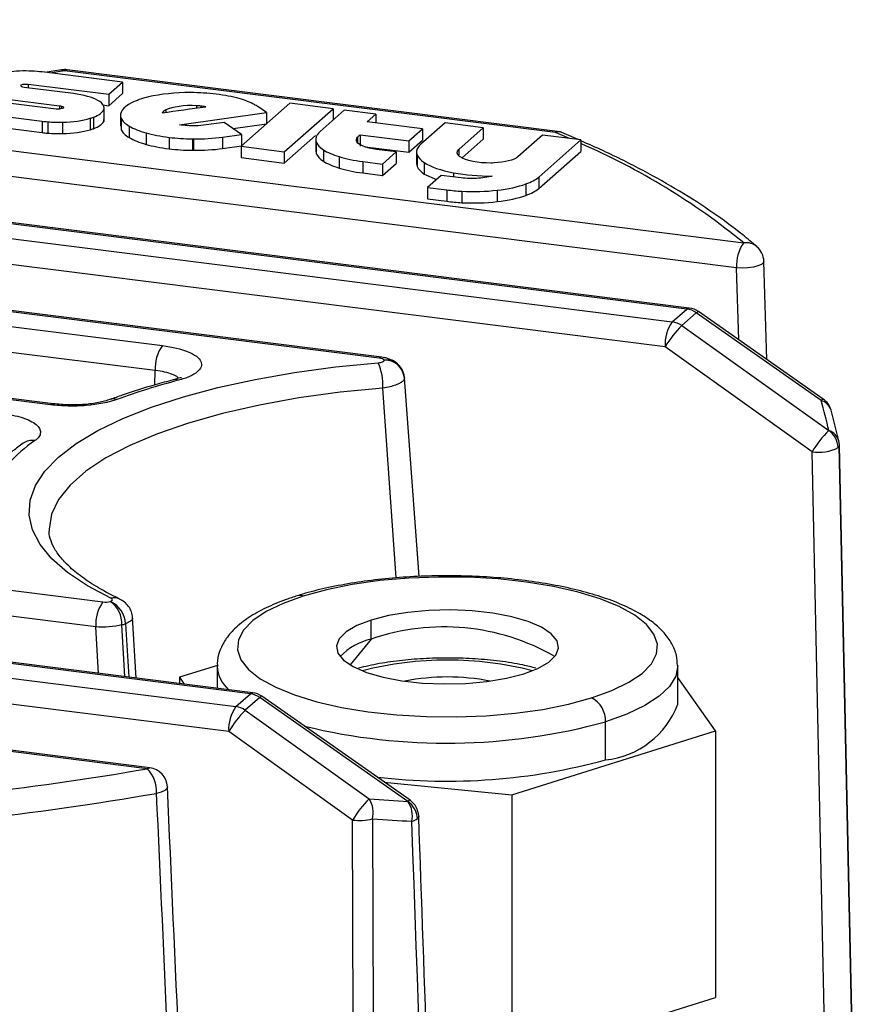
# Paper-space layout '_Dimétrica' of a CAD drawing. Header units: millimetres. Extents: x -46 to 46, y -49 to 62.
# Tile 7 of 7: x 11 to 32, y 37 to 61. Entities that reach past the tile are written whole.
import ezdxf

# ---------------------------------------------------------------- set-up
doc = ezdxf.new("R2010")
doc.units = ezdxf.units.MM

psp = doc.layouts.new('_Dimétrica')

# ---------------------------------------------------------------- linework, layer by layer
at = {"color": 7, "linetype": 'Continuous', "lineweight": 25}
for p, q in [((-14.551, 60.945), (29.315, 55.419)), ((29.138, 54.8), (-14.727, 60.326)), ((13.939, 59.399), (11.947, 59.65)), ((12.431, 59.703), (12.015, 59.641)), ((12.505, 59.68), (12.139, 59.625)), ((24.66, 58.149), (12.505, 59.68)), ((24.768, 58.168), (12.568, 59.705)), ((27.906, 53.781), (-16.743, 59.406)), ((27.968, 53.806), (-16.681, 59.431)), ((12.722, 59.115), (11.506, 59.268)), ((11.599, 59.35), (13.599, 59.098)), ((11.599, 59.35), (11.599, 59.256)), ((13.599, 59.098), (13.939, 59.399)), ((13.939, 59.399), (13.939, 59.116)), ((-17.103, 59.089), (27.546, 53.464)), ((13.599, 58.816), (13.939, 59.116)), ((13.599, 59.098), (13.599, 58.816)), ((12.296, 58.731), (10.302, 58.983)), ((11.146, 58.971), (12.379, 58.815)), ((12.379, 58.815), (12.379, 58.73)), ((12.43, 58.806), (12.43, 58.739)), ((13.455, 58.834), (13.599, 58.816)), ((13.483, 58.477), (13.483, 58.76)), ((15.769, 58.816), (15.769, 58.759)), ((15.875, 58.807), (15.875, 58.774)), ((18.083, 58.876), (16.875, 57.812)), ((17.501, 58.646), (17.288, 58.793)), ((19.149, 58.742), (18.083, 58.876)), ((9.962, 58.683), (11.948, 58.432)), ((13.217, 58.529), (13.217, 58.246)), ((13.472, 58.71), (13.472, 58.427)), ((13.889, 58.589), (13.889, 58.306)), ((15.014, 58.711), (15.014, 58.654)), ((15.345, 58.343), (17.501, 58.646)), ((17.501, 58.646), (17.501, 58.363)), ((17.941, 57.677), (19.149, 58.742)), ((19.429, 58.707), (18.827, 58.175)), ((19.149, 58.742), (19.149, 58.459)), ((20.212, 58.608), (19.429, 58.707)), ((19.995, 58.417), (20.212, 58.608)), ((20.212, 58.608), (20.212, 58.39)), ((27.37, 52.845), (-17.28, 58.47)), ((9.962, 58.4), (11.948, 58.15)), ((11.948, 58.432), (11.948, 58.15)), ((12.086, 58.418), (12.086, 58.135)), ((12.454, 58.407), (12.454, 58.124)), ((13.14, 58.504), (13.14, 58.221)), ((13.472, 58.427), (13.472, 58.477)), ((13.906, 58.5), (13.906, 58.218)), ((14.107, 58.308), (14.107, 58.025)), ((16.457, 58.401), (16.007, 58.338)), ((16.886, 58.104), (16.457, 58.401)), ((16.679, 58.248), (17.501, 58.363)), ((21.366, 58.244), (19.995, 58.417)), ((21.924, 58.39), (21.321, 57.859)), ((22.87, 58.271), (21.924, 58.39)), ((22.261, 57.733), (22.87, 58.271)), ((22.87, 58.271), (22.87, 57.988)), ((14.52, 58.141), (14.52, 57.858)), ((15.09, 58.032), (15.09, 57.749)), ((16.415, 58.038), (16.886, 58.104)), ((16.415, 58.038), (16.415, 57.755)), ((16.886, 58.104), (16.886, 57.821)), ((17.941, 57.394), (18.714, 58.076)), ((19.755, 58.038), (19.755, 57.91)), ((19.819, 58.096), (21.026, 57.944)), ((19.819, 58.096), (19.819, 57.813)), ((21.026, 57.944), (21.366, 58.244)), ((21.366, 58.244), (21.366, 57.961)), ((24.337, 58.086), (23.727, 57.549)), ((25.284, 57.967), (24.337, 58.086)), ((25, 58.003), (24.66, 58.149)), ((25.215, 57.975), (24.81, 58.155)), ((15.67, 57.994), (15.692, 57.994)), ((15.67, 57.994), (15.67, 57.711)), ((15.692, 57.994), (15.692, 57.711)), ((16.415, 57.755), (16.886, 57.821)), ((16.875, 57.812), (16.875, 57.529)), ((16.875, 57.812), (17.941, 57.677)), ((18.722, 57.986), (18.722, 57.703)), ((18.736, 57.91), (18.736, 57.627)), ((19.942, 57.798), (21.026, 57.661)), ((21.026, 57.661), (21.366, 57.961)), ((21.026, 57.944), (21.026, 57.661)), ((22.347, 57.526), (22.87, 57.988)), ((24.24, 57.046), (25.284, 57.967)), ((25.284, 57.967), (25.284, 57.684)), ((15.67, 57.711), (15.692, 57.711)), ((17.941, 57.677), (17.941, 57.394)), ((18.723, 57.703), (18.736, 57.627)), ((18.912, 57.723), (18.912, 57.441)), ((19.3, 57.554), (19.3, 57.271)), ((20.715, 57.671), (20.226, 57.732)), ((20.375, 57.371), (20.715, 57.671)), ((20.715, 57.671), (20.715, 57.388)), ((21.216, 57.669), (21.216, 57.386)), ((21.23, 57.594), (21.23, 57.311)), ((22.261, 57.733), (22.261, 57.587)), ((22.293, 57.547), (22.278, 57.558)), ((24.24, 56.763), (25.284, 57.684)), ((20.294, 52.562), (-18.904, 57.501)), ((20.356, 52.587), (-18.841, 57.525)), ((16.875, 57.529), (17.941, 57.394)), ((19.884, 57.433), (20.375, 57.371)), ((19.884, 57.433), (19.884, 57.15)), ((20.375, 57.088), (20.715, 57.388)), ((20.375, 57.371), (20.375, 57.088)), ((21.217, 57.386), (21.23, 57.311)), ((21.406, 57.407), (21.406, 57.124)), ((-19.264, 57.184), (14.925, 52.876)), ((19.884, 57.15), (20.375, 57.088)), ((21.406, 57.124), (21.711, 56.987)), ((21.829, 57.091), (21.489, 56.791)), ((22.325, 57.028), (21.829, 57.091)), ((22.134, 57.154), (22.134, 57.052)), ((23.924, 56.877), (23.924, 56.594)), ((24.24, 57.046), (24.24, 56.763)), ((14.748, 52.257), (-19.44, 56.565)), ((21.489, 56.791), (21.966, 56.731)), ((21.489, 56.791), (21.489, 56.508)), ((21.966, 56.731), (21.966, 56.448)), ((22.338, 56.697), (22.338, 56.414)), ((23.213, 56.723), (23.213, 56.44)), ((21.489, 56.508), (21.966, 56.448)), ((12.157, 51.41), (-21.064, 55.595)), ((12.22, 51.434), (-21.002, 55.62)), ((29.889, 52.528), (29.814, 54.955)), ((29.194, 53.017), (29.138, 54.8)), ((27.546, 53.464), (27.906, 53.781)), ((28.14, 53.688), (27.78, 53.371)), ((31.231, 51.519), (28.14, 53.688)), ((31.285, 51.549), (28.193, 53.719)), ((27.78, 53.371), (31.42, 50.773)), ((31.009, 50.246), (27.37, 52.845)), ((14.735, 51.901), (14.748, 52.257)), ((21.281, 47.156), (20.917, 52.079)), ((20.716, 47.121), (20.384, 51.825)), ((-25.745, 51.467), (13.453, 46.529)), ((31.671, 50.514), (31.478, 51.278)), ((13.276, 45.91), (-25.922, 50.848)), ((31.674, 50.502), (31.671, 50.514)), ((31.361, 34.013), (31.009, 50.246)), ((32.049, 33.297), (31.68, 50.381)), ((31.682, 50.392), (32.053, 33.279)), ((17.103, 44.254), (-27.546, 49.879)), ((17.165, 44.278), (-27.484, 49.904)), ((-27.906, 49.562), (16.743, 43.936)), ((16.567, 43.317), (-28.083, 48.943)), ((21.284, 47.156), (21.225, 47.95)), ((14.613, 42.422), (-21.489, 46.971)), ((14.551, 42.397), (-21.489, 46.938)), ((14.276, 44.642), (14.188, 46.139)), ((20.095, 45.609), (20.095, 46.08)), ((13.347, 44.759), (13.276, 45.91)), ((13.993, 44.678), (13.924, 45.96)), ((14.009, 45.987), (14.094, 44.665)), ((20.095, 45.609), (19.572, 44.972)), ((16.288, 44.958), (15.345, 44.662)), ((16.282, 44.942), (16.282, 44.39)), ((27.682, 43.999), (27.682, 44.942)), ((15.345, 44.662), (15.466, 44.492)), ((15.345, 44.662), (15.345, 44.508)), ((28.619, 43.336), (27.682, 44.655)), ((16.743, 43.936), (17.103, 44.254)), ((17.337, 44.161), (16.977, 43.844)), ((21.004, 41.587), (17.337, 44.161)), ((21.057, 41.618), (17.39, 44.191)), ((16.977, 43.844), (20.045, 41.653)), ((25.893, 42.617), (25.893, 43.56)), ((19.635, 41.127), (16.567, 43.317)), ((23.579, 41.752), (28.619, 43.336)), ((28.619, 43.336), (28.619, 36.737)), ((20.416, 42.068), (23.579, 41.752)), ((23.579, 41.752), (23.579, 35.152)), ((23.579, 35.152), (28.619, 36.737))]:
    psp.add_line(p, q, dxfattribs=at)
at = {"color": 7, "linetype": 'Continuous', "lineweight": 25, "flags": 128}
for points in [[(12.431, 59.703), (12.466, 59.701), (12.505, 59.68)], [(12.568, 59.705), (12.539, 59.702), (12.505, 59.68)], [(29.815, 54.963), (29.804, 54.93), (29.755, 54.887), (29.669, 54.85), (29.555, 54.82), (29.421, 54.801), (29.278, 54.794), (29.138, 54.8)], [(27.906, 53.781), (27.94, 53.802), (27.968, 53.806)], [(28.14, 53.688), (28.169, 53.712), (28.188, 53.72), (28.193, 53.719)], [(13.653, 46.619), (13.07, 46.929), (12.58, 47.257), (12.188, 47.599), (11.896, 47.953), (11.709, 48.313), (11.627, 48.679), (11.651, 49.045), (11.782, 49.408), (12.017, 49.766), (12.355, 50.115), (12.793, 50.451), (13.326, 50.771), (13.95, 51.072), (14.658, 51.352), (15.445, 51.608), (16.301, 51.838), (17.221, 52.038), (18.194, 52.208), (19.212, 52.346), (20.265, 52.45)], [(20.357, 52.587), (20.328, 52.584), (20.294, 52.562)], [(20.384, 51.825), (19.325, 51.719), (18.304, 51.578), (17.332, 51.403), (16.417, 51.196), (15.571, 50.958), (14.802, 50.694), (14.118, 50.404), (13.526, 50.093), (13.032, 49.763), (12.641, 49.419), (12.357, 49.062), (12.184, 48.698), (12.123, 48.33), (12.123, 48.292)], [(31.231, 51.519), (31.26, 51.542), (31.28, 51.55), (31.285, 51.549)], [(12.221, 51.434), (12.192, 51.431), (12.157, 51.41)], [(25.55, 44.152), (26.052, 44.335), (26.471, 44.539), (26.799, 44.76), (27.029, 44.996), (27.156, 45.239), (27.178, 45.486), (27.094, 45.732), (26.905, 45.971), (26.617, 46.199), (26.234, 46.411), (25.765, 46.603), (25.219, 46.77), (24.607, 46.91), (23.941, 47.019), (23.236, 47.096), (22.505, 47.138), (21.763, 47.145), (21.026, 47.117), (20.308, 47.055), (19.625, 46.958), (18.989, 46.831), (18.414, 46.674)], [(18.414, 46.674), (17.912, 46.492), (17.493, 46.288), (17.165, 46.066), (16.936, 45.831), (16.809, 45.588), (16.787, 45.34), (16.871, 45.095), (17.059, 44.855), (17.347, 44.628), (17.73, 44.416), (18.199, 44.224), (18.746, 44.057), (19.358, 43.917), (20.023, 43.808), (20.729, 43.731), (21.46, 43.689), (22.201, 43.682), (22.938, 43.71), (23.656, 43.772), (24.34, 43.868), (24.975, 43.996), (25.55, 44.152)], [(23.869, 44.747), (24.223, 44.882), (24.491, 45.038), (24.663, 45.208), (24.731, 45.387), (24.694, 45.566), (24.553, 45.739), (24.313, 45.9), (23.983, 46.042), (23.576, 46.16), (23.109, 46.25), (22.597, 46.307), (22.063, 46.33), (21.525, 46.317), (21.005, 46.27), (20.522, 46.19), (20.095, 46.08)], [(20.095, 46.08), (19.741, 45.945), (19.473, 45.789), (19.302, 45.618), (19.233, 45.44), (19.271, 45.261), (19.412, 45.088), (19.652, 44.927), (19.982, 44.784), (20.388, 44.666), (20.856, 44.577), (21.367, 44.52), (21.902, 44.497), (22.44, 44.51), (22.96, 44.557), (23.442, 44.637), (23.869, 44.747)], [(27.682, 44.95), (27.633, 44.693), (27.478, 44.438), (27.221, 44.194), (26.867, 43.963), (26.421, 43.75), (25.893, 43.56)], [(17.165, 44.278), (17.137, 44.275), (17.103, 44.254)], [(17.39, 44.191), (17.385, 44.193), (17.366, 44.184), (17.337, 44.161)], [(14.551, 42.397), (14.585, 42.419), (14.613, 42.422)], [(15.05, 41.949), (15.037, 41.908), (14.986, 41.861), (14.898, 41.819), (14.782, 41.787)], [(21.057, 41.618), (21.052, 41.619), (21.033, 41.611), (21.004, 41.587)], [(21.27, 41.226), (21.263, 41.196), (21.238, 41.163)], [(19.8, -9.018), (19.708, 19.063), (19.635, 41.127)], [(20.126, 41.153), (20.181, 24.103), (20.216, 13.071), (20.251, 2.039), (20.285, -8.994)]]:
    psp.add_lwpolyline(points, dxfattribs=at)
at = {"color": 7, "linetype": 'Continuous', "lineweight": 25}
for centre, radius, start, end in [((12.505, 59.209), 0.5, 82.8192, 98.5572), ((18.558, 42.307), 16.96, 50.6333, 66.6357), ((30.114, 54.856), 0.978, 144.8425, 183.2878), ((29.376, 55.011), 0.412, 49.5159, 98.4901), ((29.315, 54.947), 0.5, 1.8173, 49.0019), ((27.837, 53.267), 0.519, 54.3694, 82.418), ((27.906, 53.31), 0.5, 54.9361, 82.8192), ((28.346, 52.901), 0.978, 144.8425, 183.2878), ((27.478, 52.949), 0.519, 54.3694, 82.418), ((29.713, 51.441), 2.732, 135.0274, 149.0665), ((15.724, 52.313), 0.978, 144.8425, 183.2878), ((19.017, 51.889), 1.369, 357.3457, 24.2236), ((20.464, 52.07), 0.448, 36.9099, 95.8497), ((20.432, 52.029), 0.487, 5.9039, 91.6622), ((20.418, 52.044), 0.5, 4.2748, 36.1282), ((19.488, 35.948), 16.599, 104.5342, 110.0395), ((15.241, 51.843), 0.191, 65.0085, 103.932), ((13.717, 51.287), 0.268, 71.9322, 108.3625), ((31.123, 51.161), 0.373, 18.2491, 73.1968), ((30.997, 51.14), 0.5, 15.7306, 54.9361), ((33.352, 48.842), 2.732, 135.0274, 149.0665), ((31.106, 50.324), 0.547, 2.6137, 55.1011), ((31.297, 50.402), 0.39, 16.5811, 71.7402), ((13.99, 47.336), 3.885, 124.9031, 137.9161), ((11.7, 50.137), 0.391, 80.1175, 124.9226), ((31.186, 50.394), 0.5, 1.2624, 12.5343), ((31.172, 51.297), 1.063, 261.1721, 296.8943), ((31.61, 50.411), 0.0754, 304.5763, 355.5826), ((13.732, 46.303), 0.325, 65.6162, 104.0714), ((18.331, 46.459), 0.231, 68.9344, 106.7603), ((14.252, 45.966), 0.978, 144.8425, 183.2878), ((13.233, 45.977), 0.691, 358.6423, 54.0919), ((13.401, 45.976), 0.608, 1.0329, 67.1005), ((13.722, 46.756), 0.821, 284.2084, 290.4893), ((21.893, 40.394), 5.516, 60.1378, 109.0222), ((20.459, 44.054), 1.597, 103.171, 135.2771), ((17.137, 44.989), 0.856, 183.644, 227.8095), ((21.982, 36.562), 8.527, 75.697, 104.303), ((21.982, 39.269), 5.401, 78.7769, 101.2231), ((17.034, 43.739), 0.519, 54.3694, 82.418), ((17.103, 43.782), 0.5, 54.9361, 82.8192), ((25.256, 43.587), 0.638, 357.5837, 62.5451), ((17.543, 43.373), 0.978, 144.8425, 183.2878), ((16.675, 43.422), 0.519, 54.3694, 82.418), ((25.678, 44.744), 2.138, 275.7616, 339.6154), ((18.91, 41.913), 2.732, 135.0274, 149.0665), ((21.962, 57.857), 14.828, 256.2717, 285.3745), ((14.551, 41.926), 0.5, 2.5879, 82.8192), ((21.969, 56.945), 14.855, 263.3248, 285.3178), ((0.915, 121.962), 80.725, 273.35581, 279.72437), ((13.984, 41.833), 0.8, 356.6657, 44.8767), ((0.911, 122.765), 82.157, 273.26756, 279.72054), ((21.978, 39.723), 2.732, 135.0274, 149.0665), ((19.499, 41.308), 0.646, 346.1634, 32.3023), ((20.479, 41.228), 0.636, 347.622, 34.4021), ((20.691, 41.138), 0.547, 2.6137, 55.1011), ((20.77, 41.208), 0.5, 2.028, 54.9361), ((19.805, 42.544), 1.427, 263.1493, 283.021), ((20.996, 41.459), 0.382, 285.8746, 309.262)]:
    psp.add_arc(centre, radius, start, end, dxfattribs=at)
for points in [[(11.696, 59.672), (11.489, 59.681), (11.291, 59.674), (11.099, 59.65)], [(11.947, 59.65), (11.864, 59.66), (11.782, 59.667), (11.696, 59.672)], [(11.425, 59.309), (11.429, 59.34), (11.506, 59.36), (11.599, 59.35)], [(11.506, 59.268), (11.455, 59.276), (11.426, 59.291), (11.425, 59.309)], [(12.904, 59.086), (12.845, 59.097), (12.785, 59.107), (12.722, 59.115)], [(13.414, 58.887), (13.316, 58.971), (13.141, 59.039), (12.904, 59.086)], [(14.582, 59.033), (14.414, 58.992), (14.277, 58.944), (14.163, 58.887)], [(15.623, 59.14), (15.245, 59.141), (14.883, 59.103), (14.582, 59.033)], [(16.256, 59.102), (16.05, 59.126), (15.841, 59.139), (15.623, 59.14)], [(16.83, 58.99), (16.657, 59.038), (16.468, 59.076), (16.256, 59.102)], [(12.43, 58.806), (12.53, 58.778), (12.459, 58.723), (12.329, 58.729)], [(12.379, 58.815), (12.398, 58.813), (12.414, 58.81), (12.43, 58.806)], [(13.472, 58.71), (13.497, 58.77), (13.479, 58.829), (13.414, 58.887)], [(14.163, 58.887), (13.94, 58.773), (13.847, 58.637), (13.906, 58.5)], [(14.917, 58.64), (15.277, 58.691), (15.637, 58.741), (15.999, 58.791)], [(15.769, 58.816), (15.476, 58.832), (15.173, 58.789), (15.014, 58.711)], [(15.875, 58.807), (15.84, 58.811), (15.805, 58.814), (15.769, 58.816)], [(15.999, 58.791), (15.959, 58.797), (15.918, 58.803), (15.875, 58.807)], [(17.203, 58.845), (17.101, 58.9), (16.979, 58.948), (16.83, 58.99)], [(17.288, 58.793), (17.262, 58.811), (17.234, 58.828), (17.203, 58.845)], [(12.329, 58.729), (12.318, 58.729), (12.307, 58.73), (12.296, 58.731)], [(13.14, 58.504), (13.167, 58.512), (13.192, 58.52), (13.217, 58.529)], [(13.217, 58.529), (13.354, 58.582), (13.437, 58.642), (13.472, 58.71)], [(15.014, 58.711), (14.971, 58.689), (14.937, 58.665), (14.917, 58.64)], [(11.948, 58.432), (11.993, 58.427), (12.039, 58.422), (12.086, 58.418)], [(12.086, 58.418), (12.21, 58.408), (12.327, 58.405), (12.454, 58.407)], [(12.454, 58.407), (12.719, 58.414), (12.947, 58.446), (13.14, 58.504)], [(13.217, 58.246), (13.354, 58.299), (13.437, 58.359), (13.472, 58.427)], [(13.906, 58.5), (13.938, 58.433), (14.006, 58.369), (14.107, 58.308)], [(14.107, 58.308), (14.215, 58.245), (14.351, 58.189), (14.52, 58.141)], [(15.738, 58.316), (15.602, 58.314), (15.469, 58.324), (15.345, 58.343)], [(16.007, 58.338), (15.92, 58.326), (15.833, 58.318), (15.738, 58.316)], [(11.948, 58.15), (11.993, 58.144), (12.039, 58.139), (12.086, 58.135)], [(12.086, 58.135), (12.21, 58.125), (12.327, 58.122), (12.454, 58.124)], [(12.454, 58.124), (12.719, 58.131), (12.947, 58.164), (13.14, 58.221)], [(13.14, 58.221), (13.167, 58.229), (13.192, 58.238), (13.217, 58.246)], [(13.906, 58.218), (13.938, 58.15), (14.006, 58.086), (14.107, 58.025)], [(14.52, 58.141), (14.691, 58.094), (14.88, 58.058), (15.09, 58.032)], [(15.09, 58.032), (15.279, 58.009), (15.47, 57.996), (15.67, 57.994)], [(15.692, 57.994), (15.946, 57.992), (16.184, 58.007), (16.415, 58.038)], [(18.754, 58.093), (18.718, 58.032), (18.712, 57.972), (18.736, 57.91)], [(18.827, 58.175), (18.797, 58.148), (18.773, 58.121), (18.754, 58.093)], [(19.898, 57.812), (19.738, 57.878), (19.689, 57.959), (19.755, 58.038)], [(19.755, 58.038), (19.773, 58.058), (19.797, 58.077), (19.819, 58.096)], [(14.107, 58.025), (14.215, 57.962), (14.351, 57.907), (14.52, 57.858)], [(14.52, 57.858), (14.691, 57.811), (14.88, 57.775), (15.09, 57.749)], [(18.736, 57.91), (18.763, 57.845), (18.821, 57.783), (18.912, 57.723)], [(20.226, 57.732), (20.095, 57.751), (19.989, 57.776), (19.898, 57.812)], [(21.321, 57.859), (21.291, 57.832), (21.267, 57.805), (21.249, 57.776)], [(15.09, 57.749), (15.279, 57.726), (15.47, 57.714), (15.67, 57.711)], [(15.692, 57.711), (15.946, 57.709), (16.184, 57.724), (16.415, 57.755)], [(18.736, 57.627), (18.763, 57.562), (18.821, 57.5), (18.912, 57.441)], [(18.912, 57.723), (19.011, 57.659), (19.14, 57.604), (19.3, 57.554)], [(19.3, 57.554), (19.473, 57.501), (19.665, 57.462), (19.884, 57.433)], [(21.249, 57.776), (21.212, 57.716), (21.207, 57.656), (21.23, 57.594)], [(21.23, 57.594), (21.258, 57.528), (21.316, 57.467), (21.406, 57.407)], [(22.278, 57.558), (22.207, 57.616), (22.203, 57.675), (22.261, 57.733)], [(23.062, 57.396), (22.738, 57.391), (22.435, 57.452), (22.293, 57.547)], [(23.727, 57.549), (23.624, 57.467), (23.412, 57.412), (23.138, 57.398)], [(18.912, 57.441), (19.011, 57.377), (19.14, 57.321), (19.3, 57.271)], [(21.23, 57.311), (21.258, 57.245), (21.316, 57.184), (21.406, 57.124)], [(21.406, 57.407), (21.57, 57.302), (21.819, 57.214), (22.134, 57.154)], [(23.138, 57.398), (23.113, 57.397), (23.088, 57.396), (23.062, 57.396)], [(19.3, 57.271), (19.473, 57.218), (19.665, 57.179), (19.884, 57.15)], [(22.134, 57.154), (22.427, 57.1), (22.757, 57.07), (23.091, 57.073)], [(23.091, 57.073), (22.982, 57.042), (22.849, 57.023), (22.704, 57.016)], [(22.704, 57.016), (22.572, 57.01), (22.452, 57.014), (22.325, 57.028)], [(23.213, 56.723), (23.489, 56.755), (23.728, 56.807), (23.924, 56.877)], [(23.924, 56.877), (24.062, 56.927), (24.164, 56.983), (24.24, 57.046)], [(21.966, 56.731), (22.088, 56.716), (22.211, 56.704), (22.338, 56.697)], [(22.338, 56.697), (22.636, 56.682), (22.933, 56.691), (23.213, 56.723)], [(23.213, 56.44), (23.489, 56.472), (23.728, 56.524), (23.924, 56.594)], [(23.924, 56.594), (24.062, 56.644), (24.164, 56.701), (24.24, 56.763)], [(21.966, 56.448), (22.088, 56.433), (22.211, 56.421), (22.338, 56.414)], [(22.338, 56.414), (22.636, 56.399), (22.933, 56.408), (23.213, 56.44)], [(20.418, 52.516), (20.402, 52.537), (20.355, 52.555), (20.294, 52.562)], [(31.42, 50.773), (31.365, 51.018), (31.302, 51.266), (31.231, 51.519)], [(13.453, 46.529), (13.514, 46.521), (13.584, 46.524), (13.638, 46.536)], [(20.045, 41.653), (20.37, 41.625), (20.69, 41.603), (21.004, 41.587)], [(21.101, 41.091), (20.78, 41.106), (20.456, 41.127), (20.126, 41.153)], [(22.828, -8.255), (22.264, 8.193), (21.689, 24.642), (21.101, 41.091)]]:
    psp.add_open_spline(points, degree=3, dxfattribs=at)
for points, knots in [([(24.809, 58.153), (24.803, 58.157), (24.78, 58.172), (24.728, 58.172), (24.684, 58.157), (24.66, 58.149)], [0, 0, 0, 0, 0.137823, 0.540534, 1, 1, 1, 1]), ([(29.643, 55.325), (29.527, 55.423), (29.19, 55.708), (28.565, 56.168), (27.744, 56.699), (26.835, 57.209), (26.017, 57.626), (25.471, 57.863), (25.284, 57.945)], [0, 0, 0, 0, 0.103647, 0.301828, 0.500099, 0.698242, 0.896147, 1, 1, 1, 1]), ([(14.925, 52.876), (15.174, 52.845), (15.395, 52.791), (15.644, 52.689), (15.713, 52.651), (15.82, 52.57), (15.857, 52.528), (15.897, 52.441), (15.9, 52.397), (15.871, 52.309), (15.838, 52.266), (15.742, 52.184), (15.676, 52.145), (15.519, 52.075), (15.427, 52.043), (15.322, 52.016)], [0, 0, 0, 0, 0.25, 0.25, 0.375, 0.375, 0.5, 0.5, 0.625, 0.625, 0.75, 0.75, 0.875, 0.875, 1, 1, 1, 1]), ([(20.265, 52.45), (20.309, 52.454), (20.348, 52.462), (20.403, 52.486), (20.418, 52.501), (20.418, 52.516)], [0, 0, 0, 0, 0.5, 0.5, 1, 1, 1, 1]), ([(20.777, 52.385), (20.762, 52.403), (20.716, 52.455), (20.616, 52.514), (20.489, 52.565), (20.4, 52.58), (20.357, 52.587)], [0, 0, 0, 0, 0.154689, 0.452759, 0.734185, 1, 1, 1, 1]), ([(15.329, 52.066), (15.323, 52.073), (15.295, 52.109), (15.178, 52.163), (14.989, 52.223), (14.829, 52.246), (14.748, 52.257)], [0, 0, 0, 0, 0.081852, 0.387396, 0.693402, 1, 1, 1, 1]), ([(15.195, 52.028), (15.044, 51.987), (14.605, 51.869), (14.084, 51.704), (13.728, 51.576), (13.627, 51.54)], [0, 0, 0, 0, 0.2721017, 0.7926837, 1, 1, 1, 1]), ([(15.4, 52.072), (15.392, 52.075), (15.373, 52.083), (15.265, 52.05), (15.199, 52.029)], [0, 0, 0, 0, 0.391166, 1, 1, 1, 1]), ([(20.917, 52.079), (20.916, 52.071), (20.915, 52.054), (20.903, 52.028), (20.883, 52.002), (20.854, 51.976), (20.816, 51.951), (20.764, 51.923), (20.684, 51.89), (20.558, 51.853), (20.446, 51.835), (20.384, 51.825)], [0, 0, 0, 0, 0.0788858, 0.1601716, 0.2434689, 0.3283206, 0.4142129, 0.5005921, 0.6236546, 0.793462, 1, 1, 1, 1]), ([(13.8, 51.542), (13.598, 51.467), (13.329, 51.415), (12.893, 51.38), (12.743, 51.375), (12.444, 51.382), (12.299, 51.392), (12.157, 51.41)], [0, 0, 0, 0, 0.5, 0.5, 0.75, 0.75, 1, 1, 1, 1]), ([(13.634, 51.542), (13.542, 51.514), (13.358, 51.457), (12.995, 51.411), (12.603, 51.398), (12.348, 51.422), (12.221, 51.434)], [0, 0, 0, 0, 0.247693, 0.49645, 0.74697, 1, 1, 1, 1]), ([(10.939, 51.201), (11.036, 51.189), (11.128, 51.173), (11.301, 51.136), (11.383, 51.115), (11.603, 51.043), (11.721, 50.985), (11.836, 50.89), (11.866, 50.856), (11.902, 50.789), (11.91, 50.755), (11.905, 50.686), (11.892, 50.652), (11.845, 50.585), (11.811, 50.553), (11.767, 50.522)], [0, 0, 0, 0, 0.125, 0.125, 0.25, 0.25, 0.5, 0.5, 0.625, 0.625, 0.75, 0.75, 0.875, 0.875, 1, 1, 1, 1]), ([(11.477, 50.457), (11.391, 50.394), (11.151, 50.216), (10.909, 49.994), (10.763, 49.833), (10.732, 49.798)], [0, 0, 0, 0, 0.303031, 0.851165, 1, 1, 1, 1]), ([(13.869, 46.598), (13.774, 46.646), (13.502, 46.78), (13.116, 47.01), (12.743, 47.284), (12.461, 47.553), (12.266, 47.81), (12.16, 48.049), (12.116, 48.197), (12.125, 48.276), (12.126, 48.282)], [0, 0, 0, 0, 0.080919, 0.231502, 0.381038, 0.529621, 0.678123, 0.828691, 0.987367, 1, 1, 1, 1]), ([(27.674, 44.955), (27.67, 45.038), (27.663, 45.227), (27.543, 45.504), (27.35, 45.776), (27.073, 46.03), (26.708, 46.27), (26.252, 46.489), (25.723, 46.681), (25.135, 46.842), (24.501, 46.973), (23.829, 47.072), (23.129, 47.14), (22.411, 47.175), (21.687, 47.178), (20.968, 47.149), (20.266, 47.087), (19.591, 46.994), (18.964, 46.873), (18.531, 46.762), (18.31, 46.694), (18.264, 46.68)], [0, 0, 0, 0, 0.035761, 0.081163, 0.128375, 0.180316, 0.237615, 0.297597, 0.35709, 0.415693, 0.47362, 0.531098, 0.588291, 0.645317, 0.702266, 0.759214, 0.816213, 0.873339, 0.930689, 0.985665, 1, 1, 1, 1]), ([(13.638, 46.536), (13.668, 46.548), (13.686, 46.562), (13.691, 46.592), (13.679, 46.607), (13.653, 46.619)], [0, 0, 0, 0, 0.5, 0.5, 1, 1, 1, 1]), ([(14.188, 46.139), (14.181, 46.188), (14.167, 46.288), (14.093, 46.421), (13.992, 46.53), (13.906, 46.577), (13.865, 46.6)], [0, 0, 0, 0, 0.256195, 0.515411, 0.766495, 1, 1, 1, 1]), ([(18.264, 46.68), (18.17, 46.649), (17.893, 46.558), (17.48, 46.385), (17.052, 46.147), (16.719, 45.885), (16.477, 45.603), (16.336, 45.311), (16.273, 45.079), (16.288, 44.954), (16.291, 44.929)], [0, 0, 0, 0, 0.08369, 0.246615, 0.412041, 0.581065, 0.722273, 0.849817, 0.970661, 1, 1, 1, 1]), ([(14.181, 46.138), (14.184, 46.133), (14.196, 46.104), (14.145, 46.049), (14.055, 46.008), (14.009, 45.987)], [0, 0, 0, 0, 0.107611, 0.553908, 1, 1, 1, 1]), ([(13.924, 45.96), (13.833, 45.938), (13.722, 45.921), (13.493, 45.903), (13.376, 45.903), (13.276, 45.91)], [0, 0, 0, 0, 0.5, 0.5, 1, 1, 1, 1]), ([(24.171, 44.888), (24.065, 44.915), (23.783, 44.988), (23.278, 45.065), (22.679, 45.123), (22.068, 45.145), (21.458, 45.133), (20.861, 45.085), (20.292, 45.008), (19.949, 44.929), (19.781, 44.89)], [0, 0, 0, 0, 0.082501, 0.217668, 0.350011, 0.480919, 0.611372, 0.742101, 0.873798, 1, 1, 1, 1]), ([(17.297, -9.584), (16.938, -1.13), (16.209, 16.046), (15.44, 33.225), (15.05, 41.949)], [0, 0, 0, 0, 0.4921879, 1, 1, 1, 1]), ([(17.057, -9.739), (16.867, -5.315), (16.492, 3.446), (15.922, 16.458), (15.355, 29.209), (14.972, 37.623), (14.782, 41.787)], [0, 0, 0, 0, 0.257614, 0.510152, 0.757614, 1, 1, 1, 1]), ([(22.981, -8.126), (22.704, -0.03), (22.143, 16.42), (21.564, 32.872), (21.27, 41.226)], [0, 0, 0, 0, 0.492188, 1, 1, 1, 1])]:
    psp.add_open_spline(points, degree=3, knots=knots, dxfattribs=at)

doc.saveas('drawing.dxf')
